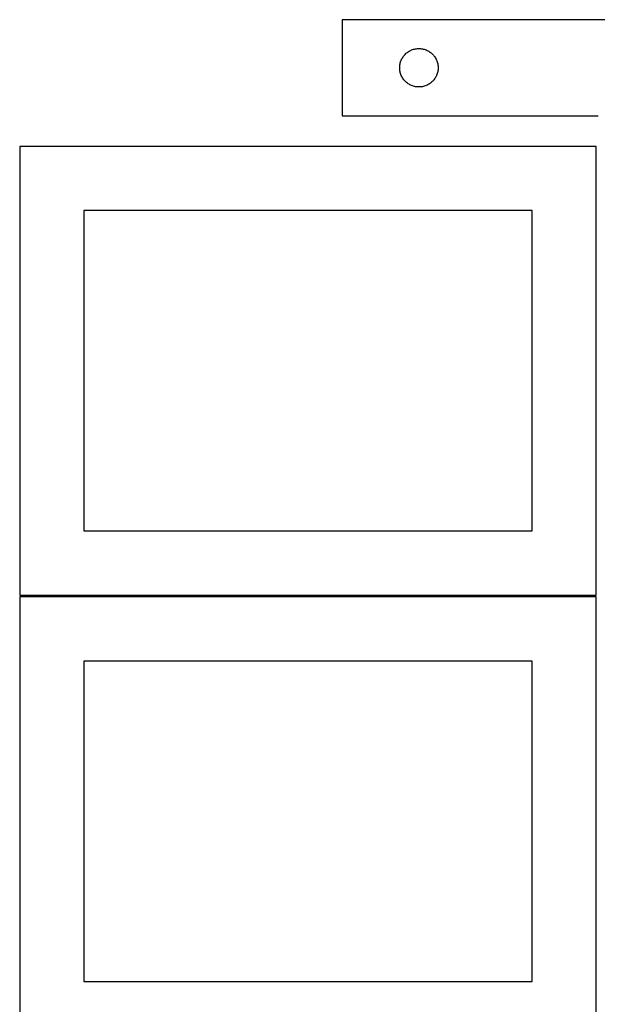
# Model space of a CAD drawing. Header units: millimetres. Extents: x 7 to 1493, y 7 to 2993.
# Tile 7 of 16: x 7 to 457, y 1094 to 1862. Entities that reach past the tile are written whole.
import ezdxf

# ---------------------------------------------------------------- set-up
doc = ezdxf.new("R2010")
doc.units = ezdxf.units.MM
doc.layers.add('COMMON', color=5, linetype='CONTINUOUS', true_color=0x0000ff)
doc.layers.add('CUT', color=7, linetype='CONTINUOUS', true_color=0x000000)

msp = doc.modelspace()

# ---------------------------------------------------------------- linework, layer by layer
at = {"layer": 'COMMON'}
msp.add_line((6.581163, 1412.551038), (456.581163, 1412.551038), dxfattribs=at)
at = {"layer": 'CUT'}
for p, q in [((558.124477, 1862.144952), (258.124477, 1862.144952)), ((258.124477, 1862.144952), (258.124477, 1787.144952)), ((307.935377, 1835.653233), (308.515579, 1836.163159)), ((308.515579, 1836.163159), (309.121263, 1836.642541)), ((309.121263, 1836.642541), (309.750821, 1837.090108)), ((309.750821, 1837.090108), (310.402585, 1837.504672)), ((310.402585, 1837.504672), (311.074826, 1837.885134)), ((311.074826, 1837.885134), (311.765761, 1838.230486)), ((311.765761, 1838.230486), (312.473558, 1838.539812)), ((312.473558, 1838.539812), (313.196341, 1838.812291)), ((313.196341, 1838.812291), (313.932192, 1839.047201)), ((313.932192, 1839.047201), (314.679161, 1839.243918)), ((314.679161, 1839.243918), (315.435265, 1839.401922)), ((315.435265, 1839.401922), (316.198501, 1839.520793)), ((316.198501, 1839.520793), (316.966845, 1839.600215)), ((316.966845, 1839.600215), (317.738258, 1839.639979)), ((317.738258, 1839.639979), (318.510695, 1839.639979)), ((318.510695, 1839.639979), (319.282109, 1839.600215)), ((319.282109, 1839.600215), (320.050452, 1839.520793)), ((320.050452, 1839.520793), (320.813688, 1839.401922)), ((320.813688, 1839.401922), (321.569793, 1839.243918)), ((321.569793, 1839.243918), (322.316761, 1839.047201)), ((322.316761, 1839.047201), (323.052612, 1838.812291)), ((323.052612, 1838.812291), (323.775395, 1838.539812)), ((323.775395, 1838.539812), (324.483193, 1838.230486)), ((324.483193, 1838.230486), (325.174128, 1837.885134)), ((325.174128, 1837.885134), (325.846369, 1837.504672)), ((325.846369, 1837.504672), (326.498133, 1837.090108)), ((326.498133, 1837.090108), (327.127691, 1836.642541)), ((327.127691, 1836.642541), (327.733374, 1836.163159)), ((327.733374, 1836.163159), (328.313577, 1835.653233)), ((303.441641, 1827.713233), (303.619061, 1828.465019)), ((303.619061, 1828.465019), (303.834946, 1829.206675)), ((303.834946, 1829.206675), (304.088724, 1829.936234)), ((304.088724, 1829.936234), (304.379723, 1830.651761)), ((304.379723, 1830.651761), (304.707171, 1831.351359)), ((304.707171, 1831.351359), (305.070198, 1832.033173)), ((305.070198, 1832.033173), (305.467843, 1832.695395)), ((305.467843, 1832.695395), (305.899052, 1833.336269)), ((305.899052, 1833.336269), (306.36268, 1833.954095)), ((306.36268, 1833.954095), (306.857498, 1834.547234)), ((306.857498, 1834.547234), (307.382194, 1835.114115)), ((307.382194, 1835.114115), (307.935377, 1835.653233)), ((328.313577, 1835.653233), (328.86676, 1835.114115)), ((328.86676, 1835.114115), (329.391456, 1834.547234)), ((329.391456, 1834.547234), (329.886274, 1833.954095)), ((329.886274, 1833.954095), (330.349902, 1833.336269)), ((330.349902, 1833.336269), (330.78111, 1832.695395)), ((330.78111, 1832.695395), (331.178755, 1832.033173)), ((331.178755, 1832.033173), (331.541783, 1831.351359)), ((331.541783, 1831.351359), (331.86923, 1830.651761)), ((331.86923, 1830.651761), (332.160229, 1829.936234)), ((332.160229, 1829.936234), (332.414007, 1829.206675)), ((332.414007, 1829.206675), (332.629893, 1828.465019)), ((332.629893, 1828.465019), (332.807312, 1827.713233)), ((303.124477, 1824.644952), (303.144365, 1825.417134)), ((303.144365, 1823.872771), (303.124477, 1824.644952)), ((303.144365, 1825.417134), (303.203979, 1826.187267)), ((303.203979, 1823.102638), (303.144365, 1823.872771)), ((303.203979, 1826.187267), (303.303158, 1826.953311)), ((303.303158, 1822.336594), (303.203979, 1823.102638)), ((303.303158, 1826.953311), (303.441641, 1827.713233)), ((303.441641, 1821.576671), (303.303158, 1822.336594)), ((303.619061, 1820.824886), (303.441641, 1821.576671)), ((303.834946, 1820.08323), (303.619061, 1820.824886)), ((332.629893, 1820.824886), (332.414007, 1820.08323)), ((332.807312, 1821.576671), (332.629893, 1820.824886)), ((332.807312, 1827.713233), (332.945795, 1826.953311)), ((332.945795, 1822.336594), (332.807312, 1821.576671)), ((332.945795, 1826.953311), (333.044975, 1826.187267)), ((333.044975, 1823.102638), (332.945795, 1822.336594)), ((333.044975, 1826.187267), (333.104588, 1825.417134)), ((333.104588, 1823.872771), (333.044975, 1823.102638)), ((333.104588, 1825.417134), (333.124477, 1824.644952)), ((333.124477, 1824.644952), (333.104588, 1823.872771)), ((304.088724, 1819.353671), (303.834946, 1820.08323)), ((304.379723, 1818.638144), (304.088724, 1819.353671)), ((304.707171, 1817.938546), (304.379723, 1818.638144)), ((305.070198, 1817.256731), (304.707171, 1817.938546)), ((305.467843, 1816.59451), (305.070198, 1817.256731)), ((305.899052, 1815.953636), (305.467843, 1816.59451)), ((306.36268, 1815.33581), (305.899052, 1815.953636)), ((306.857498, 1814.742671), (306.36268, 1815.33581)), ((307.382194, 1814.17579), (306.857498, 1814.742671)), ((307.935377, 1813.636672), (307.382194, 1814.17579)), ((308.515579, 1813.126746), (307.935377, 1813.636672)), ((309.121263, 1812.647364), (308.515579, 1813.126746)), ((327.733374, 1813.126746), (327.127691, 1812.647364)), ((328.313577, 1813.636672), (327.733374, 1813.126746)), ((328.86676, 1814.17579), (328.313577, 1813.636672)), ((329.391456, 1814.742671), (328.86676, 1814.17579)), ((329.886274, 1815.33581), (329.391456, 1814.742671)), ((330.349902, 1815.953636), (329.886274, 1815.33581)), ((330.78111, 1816.59451), (330.349902, 1815.953636)), ((331.178755, 1817.256731), (330.78111, 1816.59451)), ((331.541783, 1817.938546), (331.178755, 1817.256731)), ((331.86923, 1818.638144), (331.541783, 1817.938546)), ((332.160229, 1819.353671), (331.86923, 1818.638144)), ((332.414007, 1820.08323), (332.160229, 1819.353671)), ((309.750821, 1812.199797), (309.121263, 1812.647364)), ((310.402585, 1811.785233), (309.750821, 1812.199797)), ((311.074826, 1811.404771), (310.402585, 1811.785233)), ((311.765761, 1811.059419), (311.074826, 1811.404771)), ((312.473558, 1810.750093), (311.765761, 1811.059419)), ((313.196341, 1810.477614), (312.473558, 1810.750093)), ((313.932192, 1810.242704), (313.196341, 1810.477614)), ((314.679161, 1810.045987), (313.932192, 1810.242704)), ((315.435265, 1809.887983), (314.679161, 1810.045987)), ((316.198501, 1809.769112), (315.435265, 1809.887983)), ((316.966845, 1809.68969), (316.198501, 1809.769112)), ((317.738258, 1809.649925), (316.966845, 1809.68969)), ((318.510695, 1809.649925), (317.738258, 1809.649925)), ((319.282109, 1809.68969), (318.510695, 1809.649925)), ((320.050452, 1809.769112), (319.282109, 1809.68969)), ((320.813688, 1809.887983), (320.050452, 1809.769112)), ((321.569793, 1810.045987), (320.813688, 1809.887983)), ((322.316761, 1810.242704), (321.569793, 1810.045987)), ((323.052612, 1810.477614), (322.316761, 1810.242704)), ((323.775395, 1810.750093), (323.052612, 1810.477614)), ((324.483193, 1811.059419), (323.775395, 1810.750093)), ((325.174128, 1811.404771), (324.483193, 1811.059419)), ((325.846369, 1811.785233), (325.174128, 1811.404771)), ((326.498133, 1812.199797), (325.846369, 1811.785233)), ((327.127691, 1812.647364), (326.498133, 1812.199797)), ((258.124477, 1787.144952), (458.124477, 1787.144952)), ((456.581163, 1763.301039), (6.581163, 1763.301039)), ((6.581163, 1763.301039), (6.581163, 1413.301039)), ((456.581163, 1413.301039), (456.581163, 1763.301039)), ((406.581163, 1713.301039), (56.581163, 1713.301039)), ((56.581163, 1713.301039), (56.581163, 1463.301039)), ((406.581163, 1463.301039), (406.581163, 1713.301039)), ((56.581163, 1463.301039), (406.581163, 1463.301039)), ((6.581163, 1413.301039), (456.581163, 1413.301039)), ((456.581163, 1411.801038), (6.581163, 1411.801038)), ((6.581163, 1411.801038), (6.581163, 1061.801038)), ((456.581163, 1061.801038), (456.581163, 1411.801038)), ((406.581163, 1361.801038), (56.581163, 1361.801038)), ((56.581163, 1361.801038), (56.581163, 1111.801038)), ((406.581163, 1111.801038), (406.581163, 1361.801038)), ((56.581163, 1111.801038), (406.581163, 1111.801038))]:
    msp.add_line(p, q, dxfattribs=at)

doc.saveas('drawing.dxf')
